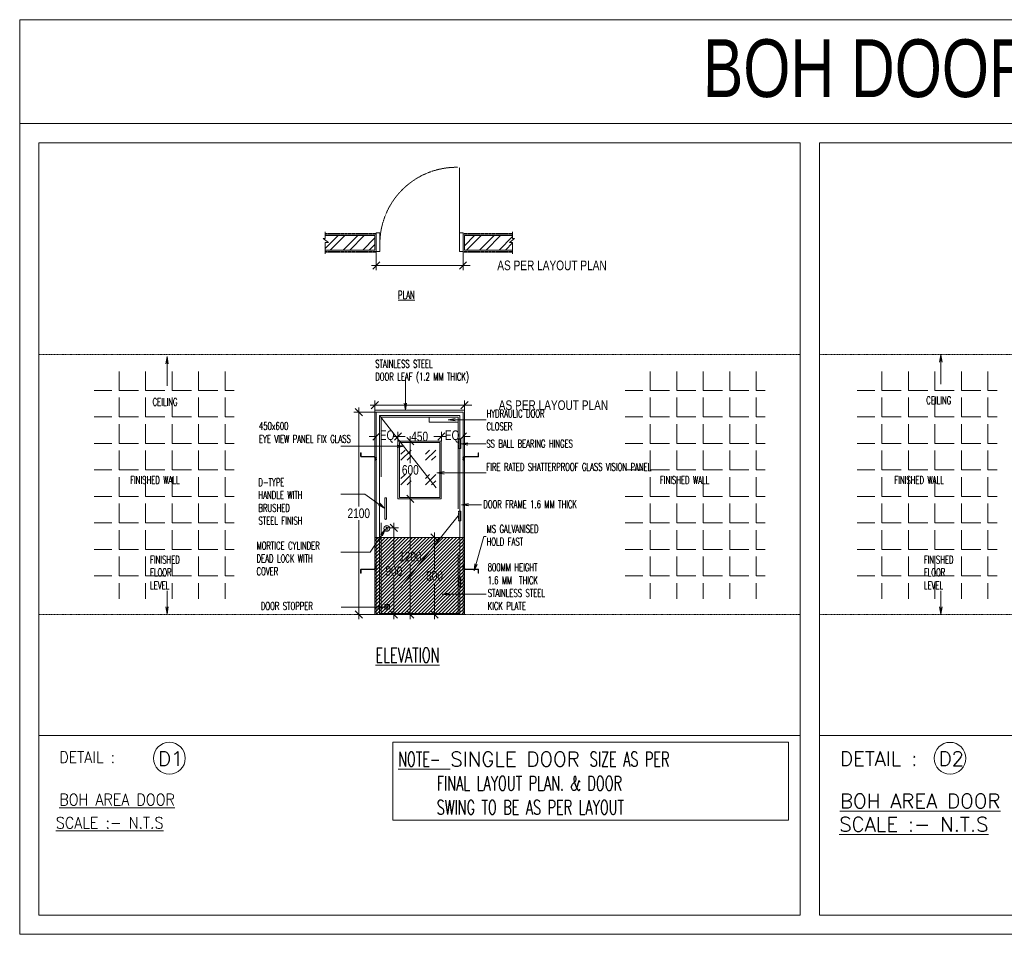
# Model space of a CAD drawing. Header units: millimetres. Extents: x 1277566 to 1493426, y 1039116 to 1145896.
# Tile 146 of 151: x 1443651 to 1453867, y 1119294 to 1128788. Entities that reach past the tile are written whole.
import ezdxf

# ---------------------------------------------------------------- set-up
doc = ezdxf.new("R2010")
doc.units = ezdxf.units.MM
doc.header["$PDMODE"] = 67
doc.linetypes.add('DASHED', pattern=[0.75, 0.5, -0.25])
doc.linetypes.add('HIDDEN2', pattern=[4.7625, 3.175, -1.5875])
for name, color, linetype, lineweight in [('CKD Dimensions', 3, 'Continuous', 0), ('HPG Masonry', 50, 'Continuous', 0), ('KIT TEXT.', 30, 'Continuous', 9)]:
    doc.layers.add(name, color=color, linetype=linetype, lineweight=lineweight)
doc.styles.add('ROMAND', font='romand')
doc.styles.add('ROMANS', font='arial.ttf', dxfattribs={"width": 0.75})
doc.styles.add('RS', font='romans.shx', dxfattribs={"width": 0.65})
doc.styles.add('STYLE1', font='GOTHIC.TTF', dxfattribs={"width": 0.9})
doc.dimstyles.new('dim100', dxfattribs={"dimtxt": 100, "dimasz": 75, "dimexe": 50, "dimexo": 0, "dimgap": 20, "dimtad": 0, "dimtih": 1, "dimtoh": 1, "dimdec": 0, "dimrnd": 5, "dimzin": 0, "dimdsep": 46, "dimtxsty": 'ROMANS', "dimblk": 'OBLIQUE', "dimcen": 12, "dimdle": 50, "dimclrd": 256, "dimclre": 256, "dimazin": 0, "dimtfac": 1, "dimtdec": 0, "dimtofl": 0, "dimtmove": 0, "dimatfit": 3, "dimldrblk": 'OPEN', "dimfxl": 1, "dimtolj": 1, "dimtzin": 0, "dimlwd": -1, "dimlwe": -1, "dimarcsym": 0})

# ---------------------------------------------------------------- blocks, each defined once
blk = doc.blocks.new('ANCHOR')
at = {"layer": 'HPG Masonry', "color": 1}
for p, q in [((-8.8, 3.7), (2.2, 4.2)), ((-8.8, 3.7), (2.2, 3.2)), ((0, -8.7), (0, 8.7)), ((2.2, -8.7), (2.2, 6.6)), ((2.2, 3), (2.2, 4.4)), ((2.2, 4.4), (2.3, 4.4)), ((2.3, 3), (2.2, 3)), ((2.3, 4.4), (2.3, 3.9)), ((2.3, 3.9), (2.3, 3.5)), ((2.3, 3.9), (2.3, 3.9)), ((2.3, 3.5), (2.3, 3)), ((2.3, 3.5), (2.3, 3.5)), ((2.9, 11.7), (69.9, 11.7)), ((5.1, 9.5), (72.1, 9.5)), ((72.8, 14.6), (72.8, 29.9)), ((72.8, 29.9), (75, 29.9)), ((75, 12.4), (75, 29.9)), ((-8.8, -4.6), (2.2, -4.1)), ((-8.8, -4.6), (2.2, -5.2)), ((0, -8.7), (2.2, -8.7)), ((2.2, -3.9), (2.3, -3.9)), ((2.2, -5.3), (2.2, -3.9)), ((2.3, -5.3), (2.2, -5.3)), ((2.3, -3.9), (2.3, -4.4)), ((2.3, -4.4), (2.3, -4.4)), ((2.3, -4.4), (2.3, -4.8)), ((2.3, -4.8), (2.3, -4.8)), ((2.3, -4.8), (2.3, -5.3))]:
    blk.add_line(p, q, dxfattribs=at)
for centre, start, end in [((2.9, 8.7), 90, 180), ((5.1, 6.6), 90, 180), ((69.9, 14.6), 270, 0), ((72.1, 12.4), 270, 0)]:
    blk.add_arc(centre, 2.91, start, end, dxfattribs=at)
blk = doc.blocks.new('_Oblique')
at = {"color": 0, "linetype": 'ByBlock', "lineweight": -2}
blk.add_line((-0.5, -0.5), (0.5, 0.5), dxfattribs=at)
blk = doc.blocks.new('*D398')
at = {"layer": 'Defpoints', "color": 0, "ltscale": 2, "transparency": 16777216}
for p in [(3518, 5420), (3700, 5420), (3685, 3320)]:
    blk.add_point(p, dxfattribs=at)
at = {"layer": 'HPG Masonry', "transparency": 16777216}
for p, q in [((3700, 5420), (3468, 5420)), ((3518, 5470), (3518, 4440)), ((3518, 3270), (3518, 4300)), ((3685, 3320), (3468, 3320))]:
    blk.add_line(p, q, dxfattribs=at)
at = {"layer": 'HPG Masonry', "linetype": 'ByBlock', "ltscale": 2, "transparency": 16777216, "xscale": 75, "yscale": 75, "zscale": 75}
for p, rotation in [((3518, 5420), 90), ((3518, 3320), 270)]:
    blk.add_blockref('_Oblique', p, dxfattribs=dict(at, rotation=rotation))
at = {"layer": 'HPG Masonry', "color": 0, "ltscale": 2, "transparency": 16777216, "insert": (3518, 4370), "char_height": 100, "attachment_point": 5, "style": 'ROMANS'}
blk.add_mtext('\\A1;2100', dxfattribs=at)
blk = doc.blocks.new('_Open')
at = {"color": 0, "linetype": 'ByBlock', "lineweight": -2}
for p, q in [((-1, 0.17), (0, 0)), ((-1, -0.17), (0, 0)), ((0, 0), (-1, 0))]:
    blk.add_line(p, q, dxfattribs=at)
blk = doc.blocks.new('*D399')
at = {"layer": 'Defpoints', "color": 0, "ltscale": 2, "transparency": 16777216}
for p in [(3810, 4220), (3735, 3320), (3882, 3320)]:
    blk.add_point(p, dxfattribs=at)
at = {"layer": 'HPG Masonry', "transparency": 16777216}
for p, q in [((3810, 4220), (3932, 4220)), ((3882, 4270), (3882, 3840)), ((3882, 3270), (3882, 3700)), ((3735, 3320), (3932, 3320))]:
    blk.add_line(p, q, dxfattribs=at)
at = {"layer": 'HPG Masonry', "linetype": 'ByBlock', "ltscale": 2, "transparency": 16777216, "xscale": 75, "yscale": 75, "zscale": 75}
for p, rotation in [((3882, 4220), 90), ((3882, 3320), 270)]:
    blk.add_blockref('_Oblique', p, dxfattribs=dict(at, rotation=rotation))
at = {"layer": 'HPG Masonry', "color": 0, "ltscale": 2, "transparency": 16777216, "insert": (3882, 3770), "char_height": 100, "attachment_point": 5, "style": 'ROMANS'}
blk.add_mtext('\\A1;900', dxfattribs=at)
blk = doc.blocks.new('*D412')
at = {"layer": 'Defpoints', "color": 0, "ltscale": 2, "transparency": 16777216}
for p in [(3685, 5440), (4615, 5492), (4615, 5440)]:
    blk.add_point(p, dxfattribs=at)
at = {"layer": 'HPG Masonry', "transparency": 16777216}
for p, q in [((3685, 5440), (3685, 5542)), ((4615, 5440), (4615, 5542)), ((3635, 5492), (4615, 5492)), ((4615, 5492), (4690, 5492))]:
    blk.add_line(p, q, dxfattribs=at)
at = {"layer": 'HPG Masonry', "linetype": 'ByBlock', "ltscale": 2, "transparency": 16777216, "xscale": 75, "yscale": 75, "zscale": 75, "rotation": 180}
blk.add_blockref('_Oblique', (3685, 5492), dxfattribs=at)
at = {"layer": 'HPG Masonry', "linetype": 'ByBlock', "ltscale": 2, "transparency": 16777216, "xscale": 75, "yscale": 75, "zscale": 75}
blk.add_blockref('_Oblique', (4615, 5492), dxfattribs=at)
at = {"layer": 'HPG Masonry', "color": 0, "ltscale": 2, "transparency": 16777216, "insert": (5538, 5492), "char_height": 100, "attachment_point": 5, "style": 'ROMANS'}
blk.add_mtext('\\A1;AS PER LAYOUT PLAN', dxfattribs=at)
blk = doc.blocks.new('*D413')
at = {"layer": 'Defpoints', "color": 0, "ltscale": 2, "transparency": 16777216}
for p in [(4375, 5167), (4375, 5120), (3925, 4989)]:
    blk.add_point(p, dxfattribs=at)
at = {"layer": 'HPG Masonry', "ltscale": 200, "transparency": 16777216}
for p, q in [((3925, 4989), (3925, 5217)), ((4375, 5120), (4375, 5217)), ((3875, 5167), (4001, 5167)), ((4425, 5167), (4298, 5167))]:
    blk.add_line(p, q, dxfattribs=at)
at = {"layer": 'HPG Masonry', "linetype": 'ByBlock', "ltscale": 2, "transparency": 16777216, "xscale": 75, "yscale": 75, "zscale": 75, "rotation": 180}
blk.add_blockref('_Oblique', (3925, 5167), dxfattribs=at)
at = {"layer": 'HPG Masonry', "linetype": 'ByBlock', "ltscale": 2, "transparency": 16777216, "xscale": 75, "yscale": 75, "zscale": 75}
blk.add_blockref('_Oblique', (4375, 5167), dxfattribs=at)
at = {"layer": 'HPG Masonry', "color": 0, "ltscale": 2, "transparency": 16777216, "insert": (4150, 5167), "char_height": 100, "attachment_point": 5, "style": 'ROMANS'}
blk.add_mtext('\\A1;450', dxfattribs=at)
blk = doc.blocks.new('*D414')
at = {"layer": 'Defpoints', "color": 0, "ltscale": 2, "transparency": 16777216}
for p in [(4375, 5120), (4600, 5167), (4600, 5127)]:
    blk.add_point(p, dxfattribs=at)
at = {"layer": 'HPG Masonry', "ltscale": 200, "transparency": 16777216}
for p, q in [((4375, 5120), (4375, 5217)), ((4600, 5127), (4600, 5217)), ((4375, 5167), (4300, 5167)), ((4600, 5167), (4675, 5167))]:
    blk.add_line(p, q, dxfattribs=at)
at = {"layer": 'HPG Masonry', "linetype": 'ByBlock', "ltscale": 2, "transparency": 16777216, "xscale": 75, "yscale": 75, "zscale": 75}
blk.add_blockref('_Oblique', (4375, 5167), dxfattribs=at)
at = {"layer": 'HPG Masonry', "linetype": 'ByBlock', "ltscale": 2, "transparency": 16777216, "xscale": 75, "yscale": 75, "zscale": 75, "rotation": 180}
blk.add_blockref('_Oblique', (4600, 5167), dxfattribs=at)
at = {"layer": 'HPG Masonry', "color": 0, "ltscale": 2, "transparency": 16777216, "insert": (4487, 5167), "char_height": 100, "attachment_point": 5, "style": 'ROMANS'}
blk.add_mtext('\\A1;EQ', dxfattribs=at)
blk = doc.blocks.new('*D415')
at = {"layer": 'Defpoints', "color": 0, "ltscale": 2, "transparency": 16777216}
for p in [(3700, 5120), (3925, 5167), (3925, 5127)]:
    blk.add_point(p, dxfattribs=at)
at = {"layer": 'HPG Masonry', "ltscale": 200, "transparency": 16777216}
for p, q in [((3700, 5120), (3700, 5217)), ((3925, 5127), (3925, 5217)), ((3700, 5167), (3625, 5167)), ((3925, 5167), (4000, 5167))]:
    blk.add_line(p, q, dxfattribs=at)
at = {"layer": 'HPG Masonry', "linetype": 'ByBlock', "ltscale": 2, "transparency": 16777216, "xscale": 75, "yscale": 75, "zscale": 75}
blk.add_blockref('_Oblique', (3700, 5167), dxfattribs=at)
at = {"layer": 'HPG Masonry', "linetype": 'ByBlock', "ltscale": 2, "transparency": 16777216, "xscale": 75, "yscale": 75, "zscale": 75, "rotation": 180}
blk.add_blockref('_Oblique', (3925, 5167), dxfattribs=at)
at = {"layer": 'HPG Masonry', "color": 0, "ltscale": 2, "transparency": 16777216, "insert": (3812, 5167), "char_height": 100, "attachment_point": 5, "style": 'ROMANS'}
blk.add_mtext('\\A1;EQ', dxfattribs=at)
blk = doc.blocks.new('*D416')
at = {"layer": 'Defpoints', "color": 0, "ltscale": 2, "transparency": 16777216}
for p in [(4053, 5120), (4055, 5120), (4055, 4520)]:
    blk.add_point(p, dxfattribs=at)
at = {"layer": 'HPG Masonry', "ltscale": 200, "transparency": 16777216}
for p, q in [((4055, 5120), (4003, 5120)), ((4053, 5170), (4053, 4890)), ((4053, 4470), (4053, 4750)), ((4055, 4520), (4003, 4520))]:
    blk.add_line(p, q, dxfattribs=at)
at = {"layer": 'HPG Masonry', "linetype": 'ByBlock', "ltscale": 2, "transparency": 16777216, "xscale": 75, "yscale": 75, "zscale": 75}
for p, rotation in [((4053, 5120), 90), ((4053, 4520), 270)]:
    blk.add_blockref('_Oblique', p, dxfattribs=dict(at, rotation=rotation))
at = {"layer": 'HPG Masonry', "color": 0, "ltscale": 2, "transparency": 16777216, "insert": (4053, 4820), "char_height": 100, "attachment_point": 5, "style": 'ROMANS'}
blk.add_mtext('\\A1;600', dxfattribs=at)
blk = doc.blocks.new('*D417')
at = {"layer": 'Defpoints', "color": 0, "ltscale": 2, "transparency": 16777216}
for p in [(4055, 4520), (4053, 3320), (4055, 3320)]:
    blk.add_point(p, dxfattribs=at)
at = {"layer": 'HPG Masonry', "ltscale": 200, "transparency": 16777216}
for p, q in [((4055, 4520), (4003, 4520)), ((4053, 4570), (4053, 3990)), ((4053, 3270), (4053, 3850)), ((4055, 3320), (4003, 3320))]:
    blk.add_line(p, q, dxfattribs=at)
at = {"layer": 'HPG Masonry', "linetype": 'ByBlock', "ltscale": 2, "transparency": 16777216, "xscale": 75, "yscale": 75, "zscale": 75}
for p, rotation in [((4053, 4520), 90), ((4053, 3320), 270)]:
    blk.add_blockref('_Oblique', p, dxfattribs=dict(at, rotation=rotation))
at = {"layer": 'HPG Masonry', "color": 0, "ltscale": 2, "transparency": 16777216, "insert": (4053, 3920), "char_height": 100, "attachment_point": 5, "style": 'ROMANS'}
blk.add_mtext('\\A1;1200', dxfattribs=at)
blk = doc.blocks.new('*D418')
at = {"layer": 'Defpoints', "color": 0, "ltscale": 2, "transparency": 16777216}
for p in [(3700, 7088), (4600, 7088), (4600, 6943)]:
    blk.add_point(p, dxfattribs=at)
at = {"layer": 'HPG Masonry', "transparency": 16777216}
for p, q in [((3700, 7088), (3700, 6893)), ((4600, 7088), (4600, 6893)), ((3650, 6943), (4600, 6943)), ((4600, 6943), (4675, 6943))]:
    blk.add_line(p, q, dxfattribs=at)
at = {"layer": 'HPG Masonry', "linetype": 'ByBlock', "ltscale": 2, "transparency": 16777216, "xscale": 75, "yscale": 75, "zscale": 75, "rotation": 180}
blk.add_blockref('_Oblique', (3700, 6943), dxfattribs=at)
at = {"layer": 'HPG Masonry', "linetype": 'ByBlock', "ltscale": 2, "transparency": 16777216, "xscale": 75, "yscale": 75, "zscale": 75}
blk.add_blockref('_Oblique', (4600, 6943), dxfattribs=at)
at = {"layer": 'HPG Masonry', "color": 0, "ltscale": 2, "transparency": 16777216, "insert": (5523, 6943), "char_height": 100, "attachment_point": 5, "style": 'ROMANS'}
blk.add_mtext('\\A1;AS PER LAYOUT PLAN', dxfattribs=at)
blk = doc.blocks.new('*D419')
at = {"layer": 'Defpoints', "color": 0, "ltscale": 2, "transparency": 16777216}
for p in [(4304, 4120), (4304, 4120), (4304, 3320)]:
    blk.add_point(p, dxfattribs=at)
at = {"layer": 'HPG Masonry', "ltscale": 200, "transparency": 16777216}
for p, q in [((4304, 4120), (4254, 4120)), ((4304, 4170), (4304, 3790)), ((4304, 3270), (4304, 3650)), ((4304, 3320), (4254, 3320))]:
    blk.add_line(p, q, dxfattribs=at)
at = {"layer": 'HPG Masonry', "linetype": 'ByBlock', "ltscale": 2, "transparency": 16777216, "xscale": 75, "yscale": 75, "zscale": 75}
for p, rotation in [((4304, 4120), 90), ((4304, 3320), 270)]:
    blk.add_blockref('_Oblique', p, dxfattribs=dict(at, rotation=rotation))
at = {"layer": 'HPG Masonry', "color": 0, "ltscale": 2, "transparency": 16777216, "insert": (4304, 3720), "char_height": 100, "attachment_point": 5, "style": 'ROMANS'}
blk.add_mtext('\\A1;800', dxfattribs=at)
blk = doc.blocks.new('G$C234DBA7E')
at = {"layer": 'HPG Masonry'}
h = blk.add_hatch(dxfattribs=at)
h.set_pattern_fill('ANSI32', color=256, scale=15, style=0)
h.set_pattern_definition([(45, (-396240.71, -4404.16), (-101.02788, 101.02788), []), (45, (-396173.36, -4404.16), (-101.02788, 101.02788), [])])
h.paths.add_polyline_path([(3684.7, 7252.9), (3169.7, 7252.9), (3169.7, 7221), (3149, 7221), (3203.8, 7182.4), (3169.7, 7182.4), (3169.7, 7102.9), (3684.7, 7102.9)])
h.paths.add_polyline_path([(5135.4, 7221), (5114.7, 7221), (5114.7, 7252.9), (4614.7, 7252.9), (4614.7, 7102.9), (5114.7, 7102.9), (5114.7, 7182.4), (5080.6, 7182.4)])
at = {"layer": 'HPG Masonry', "linetype": 'DASHED', "ltscale": 0.01}
h = blk.add_hatch(dxfattribs=at)
h.set_pattern_fill('ANGLE', color=253, scale=1000)
h.set_pattern_definition([(0, (-178641.98, -16860.8), (0, 275), [200, -75]), (90, (-178641.98, -16860.8), (-275, 2e-14), [200, -75])])
h.paths.add_polyline_path([(773.4, 5843.3), (2226.4, 5843.3), (2226.4, 3483.4), (773.4, 3483.4)])
h = blk.add_hatch(dxfattribs=at)
h.set_pattern_fill('ANGLE', color=253, scale=1000)
h.set_pattern_definition([(0, (-173132.08, -16860.8), (0, 275), [200, -75]), (90, (-173132.08, -16860.8), (-275, 2e-14), [200, -75])])
h.paths.add_polyline_path([(6283.3, 5843.3), (7736.3, 5843.3), (7736.3, 3483.4), (6283.3, 3483.4)])
h = blk.add_hatch(dxfattribs=at)
h.set_pattern_fill('ANGLE', color=253, scale=1000)
h.set_pattern_definition([(0, (-170727.28, -16860.8), (0, 275), [200, -75]), (90, (-170727.28, -16860.8), (-275, 2e-14), [200, -75])])
h.paths.add_polyline_path([(8688.1, 5843.3), (10141.1, 5843.3), (10141.1, 3483.4), (8688.1, 3483.4)])
at = {"layer": 'HPG Masonry', "ltscale": 200}
h = blk.add_hatch(dxfattribs=at)
h.set_pattern_fill('GOST_GLASS', color=256, scale=30)
h.set_pattern_definition([(45, (29207.1, -69919.4), (254.55844, -3e-14), [150, -210]), (45, (29270.73, -69919.4), (254.55844, -3e-14), [60, -300]), (45, (29207.1, -69855.77), (254.55844, -3e-14), [60, -300])])
h.paths.add_polyline_path([(3939.7, 5104.6), (4359.7, 5104.6), (4359.7, 4534.6), (3939.7, 4534.6)])
h = blk.add_hatch(dxfattribs=at)
h.set_pattern_fill('ANSI31', color=8, scale=200)
h.set_pattern_definition([(45, (26235.332, -35457.876), (-17.67767, 17.67767), [])])
h.paths.add_polyline_path([(4614.7, 4119.6), (3684.7, 4119.6), (3684.7, 3319.6), (4614.7, 3319.6)])
at = {"layer": 'HPG Masonry', "linetype": 'DASHED'}
blk.add_line((4562.1, 7147.2), (4562.1, 7961), dxfattribs=at)
at = {"layer": 'HPG Masonry'}
for p, q in [((3169.7, 7292.9), (3169.7, 7221)), ((3699.7, 7087.9), (3699.7, 7281)), ((3699.7, 7281), (3737.3, 7281)), ((3737.3, 7087.9), (3737.3, 7282.3)), ((4562.1, 7087.9), (4562.1, 7339.9)), ((4562.1, 7146.8), (4562.1, 7282.3)), ((4599.7, 7281), (4562.1, 7281)), ((4599.7, 7087.9), (4599.7, 7281)), ((5114.7, 7292.9), (5114.7, 7221)), ((3684.7, 7252.9), (3169.7, 7252.9)), ((3169.7, 7182.4), (3169.7, 7062.9)), ((3684.7, 7252.9), (3684.7, 7102.9)), ((3699.7, 7087.9), (3699.7, 7221.9)), ((4599.7, 7087.9), (4599.7, 7221.9)), ((4614.7, 7252.9), (4614.7, 7102.9)), ((4614.7, 7252.9), (5114.7, 7252.9)), ((5114.7, 7182.4), (5114.7, 7062.9)), ((3684.7, 7102.9), (3169.7, 7102.9)), ((3737.3, 7087.9), (3699.7, 7087.9)), ((4562.1, 7087.9), (4599.7, 7087.9)), ((4614.7, 7102.9), (5114.7, 7102.9)), ((3789.6, 4525.7), (3789.6, 4313.4)), ((3804.8, 4313.4), (3804.8, 4525.7)), ((3837.2, 3374.6), (3787.2, 3374.6))]:
    blk.add_line(p, q, dxfattribs=at)
at = {"layer": 'HPG Masonry', "linetype": 'HIDDEN2'}
for p, q in [((3169.7, 7275.9), (3699.7, 7275.9)), ((3169.7, 7267.9), (3699.7, 7267.9)), ((3699.7, 7275.9), (3699.7, 7079.9)), ((5114.7, 7275.9), (4599.7, 7275.9)), ((4599.7, 7275.9), (4599.7, 7079.9)), ((5114.7, 7267.9), (4599.7, 7267.9)), ((3169.7, 7087.9), (3699.7, 7087.9)), ((3169.7, 7079.9), (3699.7, 7079.9)), ((5114.7, 7087.9), (4599.7, 7087.9)), ((5114.7, 7079.9), (4599.7, 7079.9))]:
    blk.add_line(p, q, dxfattribs=at)
at = {"layer": 'HPG Masonry', "color": 1}
for p, q in [((3734.7, 3319.6), (3734.7, 5384.6)), ((3734.7, 5384.6), (4565.7, 5384.6)), ((4565.7, 5384.6), (4565.7, 3319.6)), ((3734.7, 3329.6), (4565.7, 3329.6))]:
    blk.add_line(p, q, dxfattribs=at)
at = {"layer": 'HPG Masonry', "color": 252, "ltscale": 200}
for p, q in [((200, 2063.1), (8099.4, 2063.1)), ((8299.4, 2062.9), (16198.9, 2062.9))]:
    blk.add_line(p, q, dxfattribs=at)
for points in [[(0, 9493.9), (24498.3, 9493.9), (24498.3, 8416.5), (0, 8416.5)], [(0, 8416.5), (24498.3, 8416.5), (24498.3, 0), (0, 0)], [(8099.4, 200), (200, 200), (200, 8216.5), (8099.4, 8216.5)], [(16198.9, 200), (8299.4, 200), (8299.4, 8216.5), (16198.9, 8216.5)]]:
    blk.add_lwpolyline(points, close=True, dxfattribs=at)
at = {"layer": 'HPG Masonry'}
for points in [[(3169.7, 7221), (3149, 7221), (3203.8, 7182.4), (3169.7, 7182.4)], [(5114.7, 7221), (5135.4, 7221), (5080.6, 7182.4), (5114.7, 7182.4)], [(3699.7, 3319.6), (3699.7, 5419.6), (4599.7, 5419.6), (4599.7, 3319.6)], [(3807.6, 4213.8), (3807.6, 4194.2), (3811.1, 4194.2), (3811.1, 4213.7)]]:
    blk.add_lwpolyline(points, dxfattribs=at)
at = {"layer": 'HPG Masonry', "linetype": 'DASHED', "ltscale": 0.01}
for points in [[(200, 6019.7), (8099.4, 6019.7)], [(8299.4, 6019.7), (16198.9, 6019.7)], [(200, 3319.6), (8099.4, 3319.6)], [(200, 3319.6), (8099.4, 3319.6)], [(8299.4, 3319.6), (16198.9, 3319.6)], [(8299.4, 3319.6), (16198.9, 3319.6)]]:
    blk.add_lwpolyline(points, dxfattribs=at)
at = {"layer": 'HPG Masonry', "color": 8}
blk.add_lwpolyline([(3684.7, 3319.6), (3684.7, 5439.6), (4614.7, 5439.6), (4614.7, 3319.6)], dxfattribs=at)
at = {"layer": 'HPG Masonry', "color": 8, "linetype": 'HIDDEN2', "ltscale": 300}
for points in [[(3734.7, 5384.6), (4549.7, 4343.1), (3734.7, 3329.6)], [(3749.7, 3319.6), (3749.7, 5369.6), (4549.7, 5369.6), (4549.7, 3319.6)]]:
    blk.add_lwpolyline(points, dxfattribs=at)
at = {"layer": 'HPG Masonry'}
for points in [[(4249.7, 5316.6), (4549.7, 5316.6), (4549.7, 5369.6), (4249.7, 5369.6)], [(3837.2, 3424.6), (3787.2, 3424.6), (3787.2, 3374.6), (3837.2, 3374.6)]]:
    blk.add_lwpolyline(points, close=True, dxfattribs=at)
at = {"layer": 'HPG Masonry', "color": 1}
blk.add_lwpolyline([(4374.7, 5119.6), (3924.7, 5119.6), (3924.7, 4519.6), (4374.7, 4519.6)], close=True, dxfattribs=at)
at = {"layer": 'HPG Masonry', "color": 8, "linetype": 'HIDDEN2'}
for points in [[(4553.2, 5043.1), (4578.2, 5043.1), (4578.2, 5143.1), (4553.2, 5143.1)], [(4553.2, 4293.1), (4578.2, 4293.1), (4578.2, 4393.1), (4553.2, 4393.1)], [(4553.2, 3708.1), (4578.2, 3708.1), (4578.2, 3608.1), (4553.2, 3608.1)]]:
    blk.add_lwpolyline(points, close=True, dxfattribs=at)
at = {"layer": 'HPG Masonry', "color": 8}
blk.add_lwpolyline([(4359.7, 5104.6), (3939.7, 5104.6), (3939.7, 4534.6), (4359.7, 4534.6)], close=True, dxfattribs=at)
at = {"layer": 'HPG Masonry', "ltscale": 200}
blk.add_lwpolyline([(3939.7, 5104.6), (4359.7, 5104.6), (4359.7, 4534.6), (3939.7, 4534.6)], close=True, dxfattribs=at)
at = {"layer": 'HPG Masonry', "color": 8, "ltscale": 200}
blk.add_lwpolyline([(4614.7, 4119.6), (3684.7, 4119.6), (3684.7, 3319.6), (4614.7, 3319.6)], close=True, dxfattribs=at)
at = {"layer": 'HPG Masonry', "color": 6}
blk.add_lwpolyline([(3873.2, 1994.9), (7977.4, 1994.9), (7977.4, 1185.4), (3873.2, 1185.4)], close=True, dxfattribs=at)
at = {"layer": 'HPG Masonry'}
for centre, radius in [((3809.7, 4213.6), 30), ((3812.2, 3399.6), 12.5)]:
    blk.add_circle(centre, radius, dxfattribs=at)
at = {"layer": 'HPG Masonry', "color": 6}
for centre in [(1553.1, 1828), (9652.6, 1827.7)]:
    blk.add_circle(centre, 165, dxfattribs=at)
at = {"layer": 'HPG Masonry', "linetype": 'DASHED'}
blk.add_arc((4531.2, 7167.5), 794.1, 88.89634, 181.46417, dxfattribs=at)
at = {"layer": 'HPG Masonry'}
for centre, radius, start, end in [((3797.2, 4524.1), 7.81, 12.45166, 167.54834), ((3797.2, 4315.1), 7.81, 192.45166, 347.54834), ((3809.5, 4220), 6.5, 283.68734, 252.7061)]:
    blk.add_arc(centre, radius, start, end, dxfattribs=at)
at = {"layer": 'HPG Masonry', "yscale": 2, "zscale": 2}
for p, xscale in [((3687.7, 4937), -2), ((4611.7, 4937), 2)]:
    blk.add_blockref('ANCHOR', p, dxfattribs=dict(at, xscale=xscale))
at = {"layer": 'HPG Masonry', "yscale": 2, "zscale": 2, "rotation": 180}
for p, xscale in [((3687.7, 3810.1), 2), ((4611.7, 3810.1), -2)]:
    blk.add_blockref('ANCHOR', p, dxfattribs=dict(at, xscale=xscale))
at = {"layer": 'HPG Masonry', "color": 6, "ltscale": 200, "extrusion": (7.02923e-16, 0.006043, 0.999982), "insert": (7088.3, 8682.3, -5.9), "char_height": 600, "width": 15260.658, "attachment_point": 7, "text_direction": (1, -0.000299, 2e-06), "style": 'ROMANS'}
blk.add_mtext('\\A1;{\\fArial|b0|i0|c0|p34;BOH DOOR DETAILS}', dxfattribs=at)
at = {"layer": 'HPG Masonry', "color": 0, "char_height": 80, "width": 1630.791, "attachment_point": 1, "rotation": 0.00298, "style": 'RS'}
for s, insert in [('{\\LPLAN}', (3925.2, 6677.8)), ('\\A1;STAINLESS STEEL \\PDOOR LEAF (1.2 MM THICK)', (3689.5, 5961.5)), ('\\A1; \\PCEILING ', (9406.9, 5717.5)), ('\\A1;\\PCEILING ', (1379, 5699.7)), ('\\A1;HYDRAULIC DOOR \\PCLOSER', (4843.8, 5445.5)), ('450x600\\PEYE VIEW PANEL FIX GLASS', (2482.7, 5316.2)), ('\\A1;SS BALL BEARING HINGES', (4842, 5131.7)), ('FIRE RATED SHATTERPROOF GLASS VISION PANEL ', (4842.1, 4892.1)), ('FINISHED WALL', (1146.5, 4754.8)), ('D-TYPE \\PHANDLE WITH \\PBRUSHED\\PSTEEL FINISH', (2477.1, 4733.1)), ('FINISHED WALL', (6642.6, 4754.8)), ('FINISHED WALL', (9075.9, 4754.8)), ('DOOR FRAME 1.6 MM THICK ', (4810.5, 4504.7)), ('MS GALVANISED \\PHOLD FAST', (4844.5, 4248.7)), ('MORTICE CYLINDER\\PDEAD LOCK WITH \\PCOVER', (2457.6, 4074.3)), ('FINISHED\\PFLOOR\\PLEVEL', (1353.1, 3929.5)), ('FINISHED\\PFLOOR\\PLEVEL', (9381, 3929.5)), ('800MM HEIGHT\\P1.6 MM  THICK\\PSTAINLESS STEEL\\PKICK PLATE  ', (4855.9, 3849)), ('DOOR STOPPER ', (2502.1, 3447.8))]:
    blk.add_mtext(s, dxfattribs=dict(at, insert=insert))
at = {"layer": 'HPG Masonry', "color": 6, "char_height": 150, "attachment_point": 1, "rotation": 0.00298, "style": 'RS'}
for s, insert, width in [('{\\LELEVATION}', (3691.4, 2972.7), 1420.036), ('{\\LNOTE-\\W1;\\l SINGLE DOOR }SIZE AS PER \\P      FINAL LAYOUT PLAN. & DOOR \\P      SWING TO BE AS PER LAYOUT', (3926.1, 1893.1), 4624.108)]:
    blk.add_mtext(s, dxfattribs=dict(at, insert=insert, width=width))
at = {"layer": 'HPG Masonry', "char_height": 150, "width": 5742.258, "attachment_point": 1, "rotation": 359.99852, "style": 'ROMAND'}
for s, insert in [('{\\Fromans|c0;\\C6;D1}', (1434.1, 1898.8)), ('{\\Fromans|c0;\\C6;DETAIL :}', (8510.6, 1898.6)), ('{\\Fromans|c0;\\C6;D2}', (9533.6, 1898.6)), ('{\\Fromans|c0;\\L\\C6;BOH AREA DOOR}', (8511, 1458.6)), ('{\\Fromans|c0;\\L\\C6;SCALE :- N.T.S}', (8502.4, 1217.3))]:
    blk.add_mtext(s, dxfattribs=dict(at, insert=insert))
at = {"layer": 'KIT TEXT.', "char_height": 120, "width": 5742.258, "attachment_point": 1, "style": 'STYLE1'}
for s, insert in [('{\\Fromans|c0;\\C6;DETAIL :}', (411.1, 1898.8)), ('{\\Fromans|c0;\\L\\C6;BOH AREA DOOR}', (411.1, 1458.6)), ('{\\Fromans|c0;\\L\\C6;SCALE :- N.T.S}', (376.4, 1217.3))]:
    blk.add_mtext(s, dxfattribs=dict(at, insert=insert))
at = {"layer": 'HPG Masonry'}
for base, p1, p2, picture, middle in [((4599.7, 6943.1), (3699.7, 7087.9), (4599.7, 7087.9), '*D418', (5523.3, 6943.1)), ((4614.7, 5492.1), (3684.7, 5439.6), (4614.7, 5439.6), '*D412', (5538.3, 5492.1))]:
    dim = blk.add_linear_dim(base=base, p1=p1, p2=p2, text='AS PER LAYOUT PLAN', dimstyle='dim100', dxfattribs=at)
    dim.commit()
    dim.dimension.update_dxf_attribs({"geometry": picture, "text_midpoint": middle})
for base, p1, p2, picture, middle in [((3517.6, 5419.6), (3684.7, 3319.6), (3699.7, 5419.6), '*D398', (3517.6, 4369.6)), ((3882.3, 3319.6), (3809.5, 4220), (3734.7, 3319.6), '*D399', (3882.3, 3769.8))]:
    dim = blk.add_linear_dim(base=base, p1=p1, p2=p2, angle=90, dimstyle='dim100', dxfattribs=at)
    dim.commit()
    dim.dimension.update_dxf_attribs({"geometry": picture, "text_midpoint": middle})
at = {"layer": 'HPG Masonry', "ltscale": 200}
for base, p1, p2, picture, middle in [((3924.7, 5167.4), (3699.7, 5119.6), (3924.7, 5126.8), '*D415', (3812.2, 5167.4)), ((4599.7, 5167.4), (4374.7, 5119.6), (4599.7, 5126.8), '*D414', (4487.2, 5167.4))]:
    dim = blk.add_linear_dim(base=base, p1=p1, p2=p2, text='EQ', dimstyle='dim100', dxfattribs=at)
    dim.commit()
    dim.dimension.update_dxf_attribs({"geometry": picture, "text_midpoint": middle})
dim = blk.add_linear_dim(base=(4374.7, 5167.4), p1=(3924.7, 4989.4), p2=(4374.7, 5119.6), dimstyle='dim100', dxfattribs=at)
dim.commit()
dim.dimension.update_dxf_attribs({"geometry": '*D413', "text_midpoint": (4149.7, 5167.4)})
for base, p1, p2, picture, middle in [((4052.6, 5119.6), (4054.8, 4519.6), (4054.8, 5119.6), '*D416', (4052.6, 4819.6)), ((4052.6, 3319.6), (4054.8, 4519.6), (4054.8, 3319.6), '*D417', (4052.6, 3919.6)), ((4304.3, 4119.6), (4304.3, 3319.6), (4304.3, 4119.6), '*D419', (4304.3, 3719.6))]:
    dim = blk.add_linear_dim(base=base, p1=p1, p2=p2, angle=90, dimstyle='dim100', dxfattribs=at)
    dim.commit()
    dim.dimension.update_dxf_attribs({"geometry": picture, "text_midpoint": middle})
for points in [[(1529.4, 5997.3), (1529.4, 5691.9)], [(9557.3, 6015.1), (9557.3, 5709.6)], [(4001.7, 5439.6), (4001.7, 5778.6)], [(4444.2, 5341.8), (4840.7, 5341.8)], [(3990.2, 5065.3), (3332.5, 5065.3)], [(4573.1, 5090.3), (4840.7, 5090.3)], [(4328.1, 4790.8), (4840.7, 4790.8)], [(3789.6, 4419.6), (3580.8, 4570.4), (3332.5, 4570.4)], [(4583.1, 4458.7), (4793, 4458.7)], [(3795.5, 4204.7), (3635.7, 3965.1), (3332.5, 3965.1)], [(4715.4, 3771.7), (4816.8, 4130.3), (4840.7, 4130.3)], [(1529.4, 3324.7), (1529.4, 3565.6)], [(4384.2, 3532.4), (4840.7, 3532.4)], [(9557.3, 3324.7), (9557.3, 3565.6)], [(3787.2, 3394.9), (3334.1, 3394.9)]]:
    blk.add_leader(points, dimstyle='dim100', dxfattribs=at)

msp = doc.modelspace()

# ---------------------------------------------------------------- block references
at = {"layer": 'CKD Dimensions', "ltscale": 0.25}
msp.add_blockref('G$C234DBA7E', (1443651.4725, 1119293.7589), dxfattribs=at)

doc.saveas('drawing.dxf')
